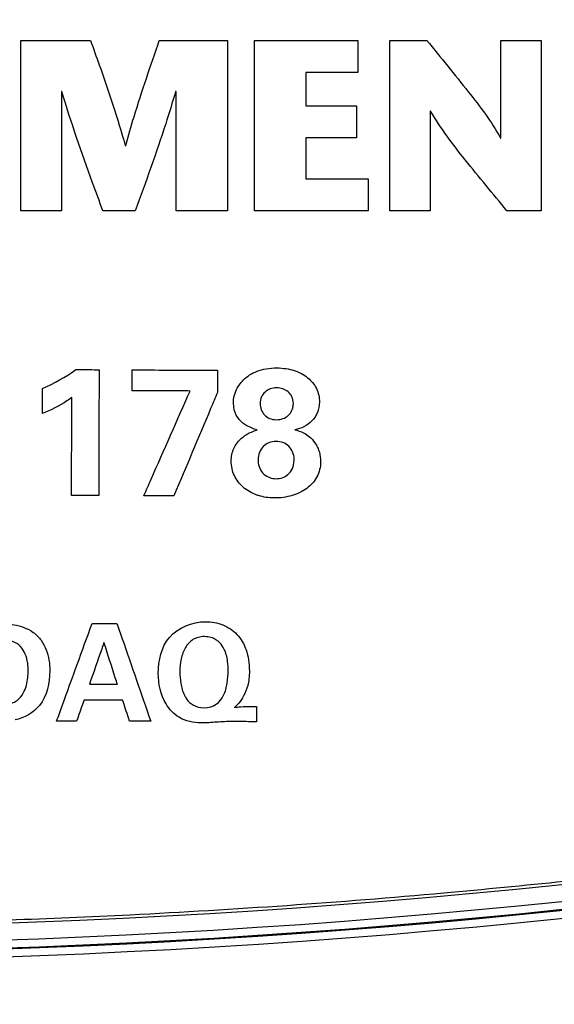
# Model space of a CAD drawing. Header units: inches. Extents: x 0 to 34, y 0 to 22.
# Tile 69 of 94: x 20.108 to 20.437, y 16.219 to 16.825. Entities that reach past the tile are written whole.
import ezdxf

# ---------------------------------------------------------------- set-up
doc = ezdxf.new("R2010")
doc.units = ezdxf.units.IN
doc.header["$LTSCALE"] = 1.87
doc.header["$MEASUREMENT"] = 0
doc.layers.get('0').update_dxf_attribs({"linetype": 'CONTINUOUS'})
doc.layers.add('DATUMCURVES', color=7, linetype='CONTINUOUS')
doc.layers.add('DIMENSIONS', color=7, linetype='CONTINUOUS')
doc.styles.get("Standard").update_dxf_attribs({"font": 'txt', "width": 0.8})
doc.dimstyles.new('DIMSTYLE_3', dxfattribs={"dimtxt": 0.125, "dimasz": 0.18, "dimexe": 0.18, "dimexo": 0.0625, "dimgap": 0.09, "dimtad": 0, "dimtih": 1, "dimtoh": 1, "dimdec": 3, "dimzin": 4, "dimdsep": 46, "dimtxsty": 'STANDARD', "dimblk": '_FILLED', "dimblk1": '_FILLED', "dimblk2": '_FILLED', "dimcen": 0.09, "dimadec": 0, "dimazin": 0, "dimtp": 0.001, "dimtm": 0.001, "dimtfac": 1, "dimtdec": 3, "dimtofl": 0, "dimtmove": 0, "dimatfit": 3, "dimldrblk": '_FILLED', "dimfxl": 1, "dimtolj": 1, "dimtzin": 4, "dimarcsym": 0})

# ---------------------------------------------------------------- blocks, each defined once
blk = doc.blocks.new('_FILLED')
at = {"color": 0, "linetype": 'BYBLOCK'}
blk.add_solid([(0, 0), (-1, 0.1736), (-1, -0.1736)], dxfattribs=at)
blk = doc.blocks.new('*D19')
at = {"layer": 'DIMENSIONS', "color": 2, "linetype": 'CONTINUOUS'}
for p, q in [((18.8829, 15.5285), (18.8829, 18.82524)), ((19.89684, 16.25825), (19.89684, 18.82524)), ((18.8829, 18.70024), (18.5126, 18.70024)), ((19.89684, 18.70024), (20.25684, 18.70024))]:
    blk.add_line(p, q, dxfattribs=at)
at = {"layer": 'DIMENSIONS', "color": 2, "linetype": 'CONTINUOUS', "xscale": 0.18, "yscale": 0.18, "zscale": 0.18}
blk.add_blockref('_FILLED', (18.8829, 18.70024), dxfattribs=at)
at = {"layer": 'DIMENSIONS', "color": 2, "linetype": 'CONTINUOUS', "xscale": 0.18, "yscale": 0.18, "zscale": 0.18, "rotation": 180}
blk.add_blockref('_FILLED', (19.89684, 18.70024), dxfattribs=at)
at = {"layer": 'DIMENSIONS', "color": 2, "linetype": 'CONTINUOUS', "width": 0.8}
for s, p in [('[', (17.6501, 18.63774)), (']', (18.3501, 18.63774)), ('1.0139', (16.9251, 18.63774)), ('25.754', (17.7501, 18.63774))]:
    blk.add_text(s, height=0.125, dxfattribs=at).set_placement(p)
blk = doc.blocks.new('*D20')
at = {"layer": 'DIMENSIONS', "color": 2, "linetype": 'CONTINUOUS'}
for p, q in [((18.8829, 17.14827), (18.8829, 19.56276)), ((20.49684, 16.25825), (20.49684, 19.56276)), ((18.8829, 19.43776), (18.49024, 19.43776)), ((20.49684, 19.43776), (20.85684, 19.43776))]:
    blk.add_line(p, q, dxfattribs=at)
at = {"layer": 'DIMENSIONS', "color": 2, "linetype": 'CONTINUOUS', "xscale": 0.18, "yscale": 0.18, "zscale": 0.18}
blk.add_blockref('_FILLED', (18.8829, 19.43776), dxfattribs=at)
at = {"layer": 'DIMENSIONS', "color": 2, "linetype": 'CONTINUOUS', "xscale": 0.18, "yscale": 0.18, "zscale": 0.18, "rotation": 180}
blk.add_blockref('_FILLED', (20.49684, 19.43776), dxfattribs=at)
at = {"layer": 'DIMENSIONS', "color": 2, "linetype": 'CONTINUOUS', "width": 0.8}
for s, p in [('[', (17.62774, 19.37526)), (']', (18.32774, 19.37526)), ('1.6139', (16.90274, 19.37526)), ('40.994', (17.72774, 19.37526))]:
    blk.add_text(s, height=0.125, dxfattribs=at).set_placement(p)

msp = doc.modelspace()

# ---------------------------------------------------------------- linework, layer by layer
at = {"color": 7, "linetype": 'CONTINUOUS'}
for centre, radius, start, end in [((19.93141, 21.17278), 4.90651, 260.00627, 279.99373), ((19.93141, 21.17245), 4.91651, 259.95139, 280.04861), ((19.93141, 21.17245), 4.92195, 259.94619, 280.05384), ((19.93141, 21.17245), 4.92143, 259.95139, 280.04868), ((19.93141, 21.17245), 4.92687, 259.94622, 280.05378)]:
    msp.add_arc(centre, radius, start, end, dxfattribs=at)
at = {"layer": 'DATUMCURVES', "color": 40, "linetype": 'CONTINUOUS'}
for points, knots in [([(20.10873, 16.70767, 0.05495), (20.10873, 16.71313, 0.05495), (20.10873, 16.74809, 0.05495), (20.10873, 16.78306, 0.05495), (20.10873, 16.81255, 0.05495)], [0, 0, 0, 0, 0.15625, 1, 1, 1, 1]), ([(20.10873, 16.81255, 0.05495), (20.11096, 16.81255, 0.05495), (20.12525, 16.81255, 0.05495), (20.13953, 16.81255, 0.05495), (20.15158, 16.81255, 0.05495)], [0, 0, 0, 0, 0.15625, 1, 1, 1, 1]), ([(20.15158, 16.81255, 0.05495), (20.15338, 16.80752, 0.05495), (20.16105, 16.78618, 0.05495), (20.16823, 16.76464, 0.05495), (20.17301, 16.74797, 0.05495)], [0, 0, 0, 0, 0.235698, 1, 1, 1, 1]), ([(20.17331, 16.74797, 0.05495), (20.17493, 16.75387, 0.05495), (20.18121, 16.77559, 0.05495), (20.18863, 16.79696, 0.05495), (20.19398, 16.81255, 0.05495)], [0, 0, 0, 0, 0.270718, 1, 1, 1, 1]), ([(20.19398, 16.81255, 0.05495), (20.19616, 16.81255, 0.05495), (20.21015, 16.81255, 0.05495), (20.22414, 16.81255, 0.05495), (20.23594, 16.81255, 0.05495)], [0, 0, 0, 0, 0.15625, 1, 1, 1, 1]), ([(20.23594, 16.81255, 0.05495), (20.23594, 16.80709, 0.05495), (20.23594, 16.77213, 0.05495), (20.23594, 16.73717, 0.05495), (20.23594, 16.70767, 0.05495)], [0, 0, 0, 0, 0.15625, 1, 1, 1, 1]), ([(20.25264, 16.70767, 0.05495), (20.25264, 16.71313, 0.05495), (20.25264, 16.74809, 0.05495), (20.25264, 16.78306, 0.05495), (20.25264, 16.81255, 0.05495)], [0, 0, 0, 0, 0.15625, 1, 1, 1, 1]), ([(20.25264, 16.81255, 0.05495), (20.25596, 16.81255, 0.05495), (20.27718, 16.81255, 0.05495), (20.29841, 16.81255, 0.05495), (20.31632, 16.81255, 0.05495)], [0, 0, 0, 0, 0.15625, 1, 1, 1, 1]), ([(20.31632, 16.81255, 0.05495), (20.31632, 16.81153, 0.05495), (20.31632, 16.80499, 0.05495), (20.31632, 16.79844, 0.05495), (20.31632, 16.79292, 0.05495)], [0, 0, 0, 0, 0.15625, 1, 1, 1, 1]), ([(20.336, 16.70767, 0.05495), (20.336, 16.71313, 0.05495), (20.336, 16.74809, 0.05495), (20.336, 16.78306, 0.05495), (20.336, 16.81255, 0.05495)], [0, 0, 0, 0, 0.15625, 1, 1, 1, 1]), ([(20.336, 16.81255, 0.05495), (20.33719, 16.81255, 0.05495), (20.34483, 16.81255, 0.05495), (20.35247, 16.81255, 0.05495), (20.35892, 16.81255, 0.05495)], [0, 0, 0, 0, 0.15625, 1, 1, 1, 1]), ([(20.35892, 16.81255, 0.05495), (20.36748, 16.80205, 0.05495), (20.38317, 16.78257, 0.05495), (20.3988, 16.76268, 0.05495), (20.40417, 16.75247, 0.05495)], [0, 0, 0, 0, 0.540198, 1, 1, 1, 1]), ([(20.40447, 16.75247, 0.05495), (20.40447, 16.7556, 0.05495), (20.40447, 16.77563, 0.05495), (20.40447, 16.79566, 0.05495), (20.40447, 16.81255, 0.05495)], [0, 0, 0, 0, 0.15625, 1, 1, 1, 1]), ([(20.40447, 16.81255, 0.05495), (20.40576, 16.81255, 0.05495), (20.41405, 16.81255, 0.05495), (20.42235, 16.81255, 0.05495), (20.42934, 16.81255, 0.05495)], [0, 0, 0, 0, 0.15625, 1, 1, 1, 1]), ([(20.42934, 16.81255, 0.05495), (20.42934, 16.80709, 0.05495), (20.42934, 16.77213, 0.05495), (20.42934, 16.73717, 0.05495), (20.42934, 16.70767, 0.05495)], [0, 0, 0, 0, 0.15625, 1, 1, 1, 1]), ([(20.31632, 16.79292, 0.05495), (20.31465, 16.79292, 0.05495), (20.30396, 16.79292, 0.05495), (20.29327, 16.79292, 0.05495), (20.28426, 16.79292, 0.05495)], [0, 0, 0, 0, 0.15625, 1, 1, 1, 1]), ([(20.28426, 16.79292, 0.05495), (20.28426, 16.79185, 0.05495), (20.28426, 16.78495, 0.05495), (20.28426, 16.77806, 0.05495), (20.28426, 16.77224, 0.05495)], [0, 0, 0, 0, 0.15625, 1, 1, 1, 1]), ([(20.13361, 16.78109, 0.05495), (20.13361, 16.77726, 0.05495), (20.13361, 16.75279, 0.05495), (20.13361, 16.72832, 0.05495), (20.13361, 16.70767, 0.05495)], [0, 0, 0, 0, 0.15625, 1, 1, 1, 1]), ([(20.15923, 16.70767, 0.05495), (20.15708, 16.71343, 0.05495), (20.14804, 16.73769, 0.05495), (20.13958, 16.76218, 0.05495), (20.13391, 16.78109, 0.05495)], [0, 0, 0, 0, 0.237344, 1, 1, 1, 1]), ([(20.20403, 16.78109, 0.05495), (20.20207, 16.77446, 0.05495), (20.19444, 16.74976, 0.05495), (20.18565, 16.72545, 0.05495), (20.17915, 16.70767, 0.05495)], [0, 0, 0, 0, 0.267515, 1, 1, 1, 1]), ([(20.20433, 16.70767, 0.05495), (20.20433, 16.71149, 0.05495), (20.20433, 16.73597, 0.05495), (20.20433, 16.76044, 0.05495), (20.20433, 16.78109, 0.05495)], [0, 0, 0, 0, 0.15625, 1, 1, 1, 1]), ([(20.28426, 16.77224, 0.05495), (20.28589, 16.77224, 0.05495), (20.29633, 16.77224, 0.05495), (20.30677, 16.77224, 0.05495), (20.31557, 16.77224, 0.05495)], [0, 0, 0, 0, 0.15625, 1, 1, 1, 1]), ([(20.31557, 16.77224, 0.05495), (20.31557, 16.77122, 0.05495), (20.31557, 16.76468, 0.05495), (20.31557, 16.75814, 0.05495), (20.31557, 16.75262, 0.05495)], [0, 0, 0, 0, 0.15625, 1, 1, 1, 1]), ([(20.36086, 16.7691, 0.05495), (20.36086, 16.7659, 0.05495), (20.36086, 16.74542, 0.05495), (20.36086, 16.72495, 0.05495), (20.36086, 16.70767, 0.05495)], [0, 0, 0, 0, 0.15625, 1, 1, 1, 1]), ([(20.40821, 16.70767, 0.05495), (20.39961, 16.71807, 0.05495), (20.38314, 16.73788, 0.05495), (20.36733, 16.75844, 0.05495), (20.36117, 16.7691, 0.05495)], [0, 0, 0, 0, 0.523132, 1, 1, 1, 1]), ([(20.31557, 16.75262, 0.05495), (20.31394, 16.75262, 0.05495), (20.3035, 16.75262, 0.05495), (20.29306, 16.75262, 0.05495), (20.28426, 16.75262, 0.05495)], [0, 0, 0, 0, 0.15625, 1, 1, 1, 1]), ([(20.28426, 16.75262, 0.05495), (20.28426, 16.7513, 0.05495), (20.28426, 16.74286, 0.05495), (20.28426, 16.73442, 0.05495), (20.28426, 16.7273, 0.05495)], [0, 0, 0, 0, 0.15625, 1, 1, 1, 1]), ([(20.28426, 16.7273, 0.05495), (20.28626, 16.7273, 0.05495), (20.2991, 16.7273, 0.05495), (20.31193, 16.7273, 0.05495), (20.32276, 16.7273, 0.05495)], [0, 0, 0, 0, 0.15625, 1, 1, 1, 1]), ([(20.32276, 16.7273, 0.05495), (20.32276, 16.72627, 0.05495), (20.32276, 16.71973, 0.05495), (20.32276, 16.71319, 0.05495), (20.32276, 16.70767, 0.05495)], [0, 0, 0, 0, 0.15625, 1, 1, 1, 1]), ([(20.13361, 16.70767, 0.05495), (20.13231, 16.70767, 0.05495), (20.12402, 16.70767, 0.05495), (20.11573, 16.70767, 0.05495), (20.10873, 16.70767, 0.05495)], [0, 0, 0, 0, 0.15625, 1, 1, 1, 1]), ([(20.17915, 16.70767, 0.05495), (20.17811, 16.70767, 0.05495), (20.17147, 16.70767, 0.05495), (20.16483, 16.70767, 0.05495), (20.15923, 16.70767, 0.05495)], [0, 0, 0, 0, 0.15625, 1, 1, 1, 1]), ([(20.23594, 16.70767, 0.05495), (20.2343, 16.70767, 0.05495), (20.22376, 16.70767, 0.05495), (20.21322, 16.70767, 0.05495), (20.20433, 16.70767, 0.05495)], [0, 0, 0, 0, 0.15625, 1, 1, 1, 1]), ([(20.32276, 16.70767, 0.05495), (20.31911, 16.70767, 0.05495), (20.29573, 16.70767, 0.05495), (20.27236, 16.70767, 0.05495), (20.25264, 16.70767, 0.05495)], [0, 0, 0, 0, 0.15625, 1, 1, 1, 1]), ([(20.36086, 16.70767, 0.05495), (20.35957, 16.70767, 0.05495), (20.35128, 16.70767, 0.05495), (20.34299, 16.70767, 0.05495), (20.336, 16.70767, 0.05495)], [0, 0, 0, 0, 0.15625, 1, 1, 1, 1]), ([(20.42934, 16.70767, 0.05495), (20.42824, 16.70767, 0.05495), (20.4212, 16.70767, 0.05495), (20.41415, 16.70767, 0.05495), (20.40821, 16.70767, 0.05495)], [0, 0, 0, 0, 0.15625, 1, 1, 1, 1]), ([(20.14253, 16.60989, 0.05495), (20.14328, 16.60989, 0.05495), (20.14805, 16.60988, 0.05495), (20.15283, 16.60987, 0.05495), (20.15685, 16.60986, 0.05495)], [0, 0, 0, 0, 0.15625, 1, 1, 1, 1]), ([(20.15685, 16.60986, 0.05495), (20.15684, 16.60582, 0.05495), (20.15678, 16.57998, 0.05495), (20.15672, 16.55414, 0.05495), (20.15666, 16.53234, 0.05495)], [0, 0, 0, 0, 0.15625, 1, 1, 1, 1]), ([(20.17729, 16.59682, 0.05495), (20.1773, 16.59749, 0.05495), (20.1773, 16.60178, 0.05495), (20.17731, 16.60608, 0.05495), (20.17732, 16.6097, 0.05495)], [0, 0, 0, 0, 0.15625, 1, 1, 1, 1]), ([(20.17732, 16.6097, 0.05495), (20.18006, 16.60969, 0.05495), (20.19757, 16.60965, 0.05495), (20.21508, 16.60961, 0.05495), (20.22985, 16.60957, 0.05495)], [0, 0, 0, 0, 0.15625, 1, 1, 1, 1]), ([(20.22985, 16.60957, 0.05495), (20.22985, 16.60886, 0.05495), (20.22984, 16.60427, 0.05495), (20.22982, 16.59968, 0.05495), (20.22981, 16.59581, 0.05495)], [0, 0, 0, 0, 0.15625, 1, 1, 1, 1]), ([(20.2396, 16.58934, 0.05495), (20.23961, 16.5917, 0.05495), (20.24061, 16.59676, 0.05495), (20.24535, 16.60399, 0.05495), (20.25227, 16.60853, 0.05495), (20.25965, 16.61056, 0.05495), (20.26598, 16.61109, 0.05495), (20.27213, 16.61064, 0.05495), (20.27886, 16.60904, 0.05495), (20.28589, 16.60529, 0.05495), (20.29135, 16.59862, 0.05495), (20.29272, 16.59278, 0.05495), (20.29269, 16.58988, 0.05495)], [0, 0, 0, 0, 0.137119, 0.274238, 0.411358, 0.479917, 0.548477, 0.604917, 0.661358, 0.774238, 0.887119, 1, 1, 1, 1]), ([(20.12191, 16.58285, 0.05495), (20.12192, 16.58365, 0.05495), (20.12193, 16.58879, 0.05495), (20.12194, 16.59394, 0.05495), (20.12196, 16.59828, 0.05495)], [0, 0, 0, 0, 0.15625, 1, 1, 1, 1]), ([(20.27658, 16.58902, 0.05495), (20.27659, 16.59062, 0.05495), (20.27595, 16.5934, 0.05495), (20.27276, 16.59745, 0.05495), (20.26601, 16.59961, 0.05495), (20.25969, 16.5973, 0.05495), (20.25673, 16.59325, 0.05495), (20.25616, 16.59049, 0.05495), (20.25615, 16.58908, 0.05495)], [0, 0, 0, 0, 0.120921, 0.241842, 0.483684, 0.741842, 0.870921, 1, 1, 1, 1]), ([(20.14004, 16.59269, 0.05495), (20.13907, 16.59195, 0.05495), (20.13338, 16.58807, 0.05495), (20.12717, 16.58497, 0.05495), (20.12191, 16.58285, 0.05495)], [0, 0, 0, 0, 0.176851, 1, 1, 1, 1]), ([(20.1399, 16.53238, 0.05495), (20.13991, 16.53552, 0.05495), (20.13995, 16.55562, 0.05495), (20.14, 16.57573, 0.05495), (20.14004, 16.59269, 0.05495)], [0, 0, 0, 0, 0.15625, 1, 1, 1, 1]), ([(20.21294, 16.59673, 0.05495), (20.21108, 16.59674, 0.05495), (20.1992, 16.59677, 0.05495), (20.18732, 16.59679, 0.05495), (20.17729, 16.59682, 0.05495)], [0, 0, 0, 0, 0.15625, 1, 1, 1, 1]), ([(20.18447, 16.53228, 0.05495), (20.18595, 16.53564, 0.05495), (20.19544, 16.55712, 0.05495), (20.20493, 16.57861, 0.05495), (20.21294, 16.59673, 0.05495)], [0, 0, 0, 0, 0.15625, 1, 1, 1, 1]), ([(20.22981, 16.59581, 0.05495), (20.22842, 16.59249, 0.05495), (20.21948, 16.5713, 0.05495), (20.21055, 16.55011, 0.05495), (20.20301, 16.53223, 0.05495)], [0, 0, 0, 0, 0.15625, 1, 1, 1, 1]), ([(20.25615, 16.58908, 0.05495), (20.25615, 16.58777, 0.05495), (20.25663, 16.58508, 0.05495), (20.25866, 16.58187, 0.05495), (20.26179, 16.57963, 0.05495), (20.26598, 16.57879, 0.05495), (20.27028, 16.57952, 0.05495), (20.27364, 16.5815, 0.05495), (20.27558, 16.58415, 0.05495), (20.27643, 16.58675, 0.05495), (20.27657, 16.58829, 0.05495), (20.27658, 16.58902, 0.05495)], [0, 0, 0, 0, 0.129601, 0.259203, 0.388804, 0.518406, 0.638804, 0.759203, 0.879601, 0.939801, 1, 1, 1, 1]), ([(20.29269, 16.58988, 0.05495), (20.29267, 16.58764, 0.05495), (20.29177, 16.5832, 0.05495), (20.28709, 16.57641, 0.05495), (20.28138, 16.57352, 0.05495), (20.27743, 16.57292, 0.05495)], [0, 0, 0, 0, 0.25, 0.5, 1, 1, 1, 1]), ([(20.27743, 16.57292, 0.05495), (20.27899, 16.57248, 0.05495), (20.28212, 16.57162, 0.05495), (20.28662, 16.5687, 0.05495), (20.28962, 16.5655, 0.05495), (20.29163, 16.56202, 0.05495), (20.29304, 16.55816, 0.05495), (20.29382, 16.55152, 0.05495), (20.29171, 16.54341, 0.05495), (20.28529, 16.53631, 0.05495), (20.27611, 16.53189, 0.05495), (20.26511, 16.53035, 0.05495), (20.25818, 16.53139, 0.05495), (20.25519, 16.5323, 0.05495)], [0, 0, 0, 0, 0.107201, 0.160801, 0.214401, 0.249273, 0.284145, 0.353889, 0.485156, 0.616424, 0.747691, 0.878959, 1, 1, 1, 1]), ([(20.25519, 16.5323, 0.05495), (20.25482, 16.53242, 0.05495), (20.25113, 16.53363, 0.05495), (20.24519, 16.53715, 0.05495), (20.23962, 16.54438, 0.05495), (20.23799, 16.55194, 0.05495), (20.2386, 16.55779, 0.05495), (20.2398, 16.56137, 0.05495), (20.2416, 16.56445, 0.05495), (20.24407, 16.56722, 0.05495), (20.24682, 16.56943, 0.05495), (20.25036, 16.57147, 0.05495), (20.25278, 16.57226, 0.05495), (20.25423, 16.57275, 0.05495)], [0, 0, 0, 0, 0.015359, 0.153586, 0.291813, 0.430041, 0.496677, 0.563313, 0.629949, 0.696585, 0.772439, 0.848292, 1, 1, 1, 1]), ([(20.27705, 16.55449, 0.05495), (20.27705, 16.55624, 0.05495), (20.27641, 16.55939, 0.05495), (20.2739, 16.56294, 0.05495), (20.27032, 16.56519, 0.05495), (20.26581, 16.56601, 0.05495), (20.26135, 16.56513, 0.05495), (20.25781, 16.56268, 0.05495), (20.25544, 16.55907, 0.05495), (20.25483, 16.55568, 0.05495), (20.25485, 16.55395, 0.05495), (20.25486, 16.55377, 0.05495)], [0, 0, 0, 0, 0.117639, 0.235278, 0.352917, 0.470556, 0.599049, 0.727541, 0.856034, 0.984527, 1, 1, 1, 1]), ([(20.25486, 16.55377, 0.05495), (20.25491, 16.5521, 0.05495), (20.25566, 16.54876, 0.05495), (20.25826, 16.54535, 0.05495), (20.26199, 16.54321, 0.05495), (20.26582, 16.54254, 0.05495), (20.26972, 16.54312, 0.05495), (20.27343, 16.54509, 0.05495), (20.27579, 16.54811, 0.05495), (20.27685, 16.55138, 0.05495), (20.27705, 16.55349, 0.05495), (20.27705, 16.55449, 0.05495)], [0, 0, 0, 0, 0.12178, 0.257091, 0.392403, 0.527714, 0.645786, 0.763857, 0.881929, 0.940964, 1, 1, 1, 1]), ([(20.15666, 16.53234, 0.05495), (20.15579, 16.53234, 0.05495), (20.1502, 16.53236, 0.05495), (20.14461, 16.53237, 0.05495), (20.1399, 16.53238, 0.05495)], [0, 0, 0, 0, 0.15625, 1, 1, 1, 1]), ([(20.20301, 16.53223, 0.05495), (20.20204, 16.53224, 0.05495), (20.19586, 16.53225, 0.05495), (20.18968, 16.53227, 0.05495), (20.18447, 16.53228, 0.05495)], [0, 0, 0, 0, 0.15625, 1, 1, 1, 1]), ([(20.09557, 16.45357, 0.05495), (20.09855, 16.45356, 0.05495), (20.10362, 16.45323, 0.05495), (20.11067, 16.45139, 0.05495), (20.11657, 16.44836, 0.05495), (20.12133, 16.44348, 0.05495), (20.12549, 16.43554, 0.05495), (20.1265, 16.42881, 0.05495), (20.12649, 16.42442, 0.05495)], [0, 0, 0, 0, 0.184541, 0.313155, 0.449531, 0.590505, 0.728184, 1, 1, 1, 1]), ([(20.13069, 16.39352, 0.05495), (20.13183, 16.39665, 0.05495), (20.13912, 16.41671, 0.05495), (20.14641, 16.43676, 0.05495), (20.15257, 16.45368, 0.05495)], [0, 0, 0, 0, 0.15625, 1, 1, 1, 1]), ([(20.15257, 16.45368, 0.05495), (20.15337, 16.45368, 0.05495), (20.15848, 16.45367, 0.05495), (20.16358, 16.45366, 0.05495), (20.1679, 16.45365, 0.05495)], [0, 0, 0, 0, 0.15625, 1, 1, 1, 1]), ([(20.1679, 16.45365, 0.05495), (20.16898, 16.45051, 0.05495), (20.1759, 16.43042, 0.05495), (20.18282, 16.41033, 0.05495), (20.18866, 16.39338, 0.05495)], [0, 0, 0, 0, 0.15625, 1, 1, 1, 1]), ([(20.19334, 16.42302, 0.05495), (20.19336, 16.43071, 0.05495), (20.19711, 16.44792, 0.05495), (20.21434, 16.4547, 0.05495), (20.22241, 16.45468, 0.05495)], [0, 0, 0, 0, 0.48804, 1, 1, 1, 1]), ([(20.22241, 16.45468, 0.05495), (20.22607, 16.45467, 0.05495), (20.2333, 16.4535, 0.05495), (20.24258, 16.44729, 0.05495), (20.2473, 16.43898, 0.05495), (20.24919, 16.43106, 0.05495), (20.2496, 16.42503, 0.05495), (20.24931, 16.41971, 0.05495), (20.24837, 16.4145, 0.05495), (20.24643, 16.40933, 0.05495), (20.2434, 16.40491, 0.05495), (20.24127, 16.40277, 0.05495), (20.24035, 16.40192, 0.05495)], [0, 0, 0, 0, 0.155614, 0.302517, 0.459253, 0.548228, 0.647229, 0.714963, 0.774163, 0.871728, 0.946757, 1, 1, 1, 1]), ([(20.0937, 16.40335, 0.05495), (20.09626, 16.40335, 0.05495), (20.10007, 16.40343, 0.05495), (20.10483, 16.40512, 0.05495), (20.10826, 16.40768, 0.05495), (20.11091, 16.41173, 0.05495), (20.11242, 16.41655, 0.05495), (20.11298, 16.42037, 0.05495), (20.11313, 16.42295, 0.05495), (20.11317, 16.42506, 0.05495), (20.11308, 16.42758, 0.05495), (20.11252, 16.43154, 0.05495), (20.11106, 16.43614, 0.05495), (20.10754, 16.44078, 0.05495), (20.10406, 16.44254, 0.05495), (20.10221, 16.44306, 0.05495)], [0, 0, 0, 0, 0.136039, 0.199344, 0.265531, 0.359619, 0.451384, 0.532218, 0.564373, 0.588457, 0.644244, 0.698408, 0.800744, 0.897717, 1, 1, 1, 1]), ([(20.15988, 16.44184, 0.05495), (20.15941, 16.44051, 0.05495), (20.15642, 16.43196, 0.05495), (20.15342, 16.42342, 0.05495), (20.1509, 16.41621, 0.05495)], [0, 0, 0, 0, 0.15625, 1, 1, 1, 1]), ([(20.16814, 16.41617, 0.05495), (20.16771, 16.4175, 0.05495), (20.16496, 16.42606, 0.05495), (20.1622, 16.43462, 0.05495), (20.15988, 16.44184, 0.05495)], [0, 0, 0, 0, 0.15625, 1, 1, 1, 1]), ([(20.2327, 16.43992, 0.05495), (20.23195, 16.44108, 0.05495), (20.23006, 16.44318, 0.05495), (20.22599, 16.44511, 0.05495), (20.22193, 16.44571, 0.05495), (20.21783, 16.44519, 0.05495), (20.21356, 16.44334, 0.05495), (20.20968, 16.43912, 0.05495), (20.20717, 16.4319, 0.05495), (20.20648, 16.42457, 0.05495), (20.20696, 16.41678, 0.05495), (20.20859, 16.41087, 0.05495), (20.21024, 16.40796, 0.05495), (20.21074, 16.40724, 0.05495)], [0, 0, 0, 0, 0.1306, 0.195901, 0.261201, 0.324611, 0.388022, 0.514843, 0.641665, 0.768486, 0.866434, 0.964382, 1, 1, 1, 1]), ([(20.22136, 16.40171, 0.05495), (20.22769, 16.4017, 0.05495), (20.23332, 16.40663, 0.05495), (20.2361, 16.41679, 0.05495), (20.23667, 16.42688, 0.05495), (20.23548, 16.43517, 0.05495), (20.23361, 16.43854, 0.05495), (20.2327, 16.43992, 0.05495)], [0, 0, 0, 0, 0.264864, 0.397297, 0.529729, 0.764864, 1, 1, 1, 1]), ([(20.12649, 16.42442, 0.05495), (20.12647, 16.41702, 0.05495), (20.12343, 16.40277, 0.05495), (20.11081, 16.39528, 0.05495), (20.1051, 16.39425, 0.05495)], [0, 0, 0, 0, 0.560378, 1, 1, 1, 1]), ([(20.21976, 16.39239, 0.05495), (20.21508, 16.3924, 0.05495), (20.20615, 16.39424, 0.05495), (20.19552, 16.40575, 0.05495), (20.19333, 16.41652, 0.05495), (20.19334, 16.42302, 0.05495)], [0, 0, 0, 0, 0.31159, 0.567179, 1, 1, 1, 1]), ([(20.1509, 16.41621, 0.05495), (20.1518, 16.4162, 0.05495), (20.15754, 16.41619, 0.05495), (20.16329, 16.41618, 0.05495), (20.16814, 16.41617, 0.05495)], [0, 0, 0, 0, 0.15625, 1, 1, 1, 1]), ([(20.14755, 16.40647, 0.05495), (20.14731, 16.40579, 0.05495), (20.1458, 16.40147, 0.05495), (20.14429, 16.39714, 0.05495), (20.14302, 16.39349, 0.05495)], [0, 0, 0, 0, 0.15625, 1, 1, 1, 1]), ([(20.17137, 16.40641, 0.05495), (20.17013, 16.40642, 0.05495), (20.16219, 16.40643, 0.05495), (20.15425, 16.40645, 0.05495), (20.14755, 16.40647, 0.05495)], [0, 0, 0, 0, 0.15625, 1, 1, 1, 1]), ([(20.17567, 16.39341, 0.05495), (20.17544, 16.39409, 0.05495), (20.17401, 16.39842, 0.05495), (20.17258, 16.40276, 0.05495), (20.17137, 16.40641, 0.05495)], [0, 0, 0, 0, 0.15625, 1, 1, 1, 1]), ([(20.24035, 16.40192, 0.05495), (20.24119, 16.40207, 0.05495), (20.24567, 16.40259, 0.05495), (20.2502, 16.40265, 0.05495), (20.25385, 16.40247, 0.05495)], [0, 0, 0, 0, 0.189735, 1, 1, 1, 1]), ([(20.25385, 16.40247, 0.05495), (20.25384, 16.40198, 0.05495), (20.25384, 16.39884, 0.05495), (20.25383, 16.3957, 0.05495), (20.25382, 16.39305, 0.05495)], [0, 0, 0, 0, 0.15625, 1, 1, 1, 1]), ([(20.14302, 16.39349, 0.05495), (20.14238, 16.39349, 0.05495), (20.13827, 16.3935, 0.05495), (20.13416, 16.39351, 0.05495), (20.13069, 16.39352, 0.05495)], [0, 0, 0, 0, 0.15625, 1, 1, 1, 1]), ([(20.18866, 16.39338, 0.05495), (20.18798, 16.39338, 0.05495), (20.18365, 16.39339, 0.05495), (20.17932, 16.3934, 0.05495), (20.17567, 16.39341, 0.05495)], [0, 0, 0, 0, 0.15625, 1, 1, 1, 1]), ([(20.23899, 16.39326, 0.05495), (20.23575, 16.39327, 0.05495), (20.22933, 16.39292, 0.05495), (20.22293, 16.39237, 0.05495), (20.21976, 16.39239, 0.05495)], [0, 0, 0, 0, 0.506246, 1, 1, 1, 1]), ([(20.25382, 16.39305, 0.05495), (20.2527, 16.39308, 0.05495), (20.24776, 16.39318, 0.05495), (20.24282, 16.39325, 0.05495), (20.23899, 16.39326, 0.05495)], [0, 0, 0, 0, 0.225655, 1, 1, 1, 1])]:
    msp.add_open_spline(points, degree=3, knots=knots, dxfattribs=at)
for points in [[(20.13391, 16.78109, 0.05495), (20.13381, 16.78109, 0.05495), (20.13371, 16.78109, 0.05495), (20.13361, 16.78109, 0.05495)], [(20.20433, 16.78109, 0.05495), (20.20423, 16.78109, 0.05495), (20.20413, 16.78109, 0.05495), (20.20403, 16.78109, 0.05495)], [(20.36117, 16.7691, 0.05495), (20.36107, 16.7691, 0.05495), (20.36096, 16.7691, 0.05495), (20.36086, 16.7691, 0.05495)], [(20.40417, 16.75247, 0.05495), (20.40427, 16.75247, 0.05495), (20.40437, 16.75247, 0.05495), (20.40447, 16.75247, 0.05495)], [(20.17301, 16.74797, 0.05495), (20.17311, 16.74797, 0.05495), (20.17321, 16.74797, 0.05495), (20.17331, 16.74797, 0.05495)], [(20.12196, 16.59828, 0.05495), (20.1292, 16.60138, 0.05495), (20.13614, 16.60529, 0.05495), (20.14253, 16.60989, 0.05495)], [(20.25423, 16.57275, 0.05495), (20.25033, 16.57399, 0.05495), (20.23958, 16.57735, 0.05495), (20.2396, 16.58934, 0.05495)], [(20.21074, 16.40724, 0.05495), (20.21298, 16.40398, 0.05495), (20.21635, 16.40172, 0.05495), (20.22136, 16.40171, 0.05495)], [(20.36928, 16.28777, 0.05495), (20.4189, 16.29221, 0.05495), (20.46845, 16.29741, 0.05495), (20.51789, 16.30336, 0.05495)], [(20.17594, 16.27431, 0.05495), (20.24047, 16.27752, 0.05495), (20.30494, 16.28201, 0.05495), (20.36928, 16.28777, 0.05495)], [(20.02639, 16.26916, 0.05495), (20.07626, 16.27011, 0.05495), (20.12612, 16.27183, 0.05495), (20.17594, 16.27431, 0.05495)]]:
    msp.add_open_spline(points, degree=3, dxfattribs=at)

# ---------------------------------------------------------------- dimensions: what is measured, and where the dimension line sits
at = {"layer": 'DIMENSIONS', "color": 2, "linetype": 'CONTINUOUS'}
for base, p1, p2, picture, middle in [((20.49684, 19.43776), (18.8829, 17.14827), (20.49684, 16.25825), '*D20', (17.66524, 19.43776)), ((19.89684, 18.70024), (18.8829, 15.5285), (19.89684, 16.25825), '*D19', (17.6876, 18.70024))]:
    dim = msp.add_linear_dim(base=base, p1=p1, p2=p2, dimstyle='DIMSTYLE_3', dxfattribs=at)
    dim.commit()
    dim.dimension.update_dxf_attribs({"geometry": picture, "text_midpoint": middle, "dimtype": 160})

doc.saveas('drawing.dxf')
